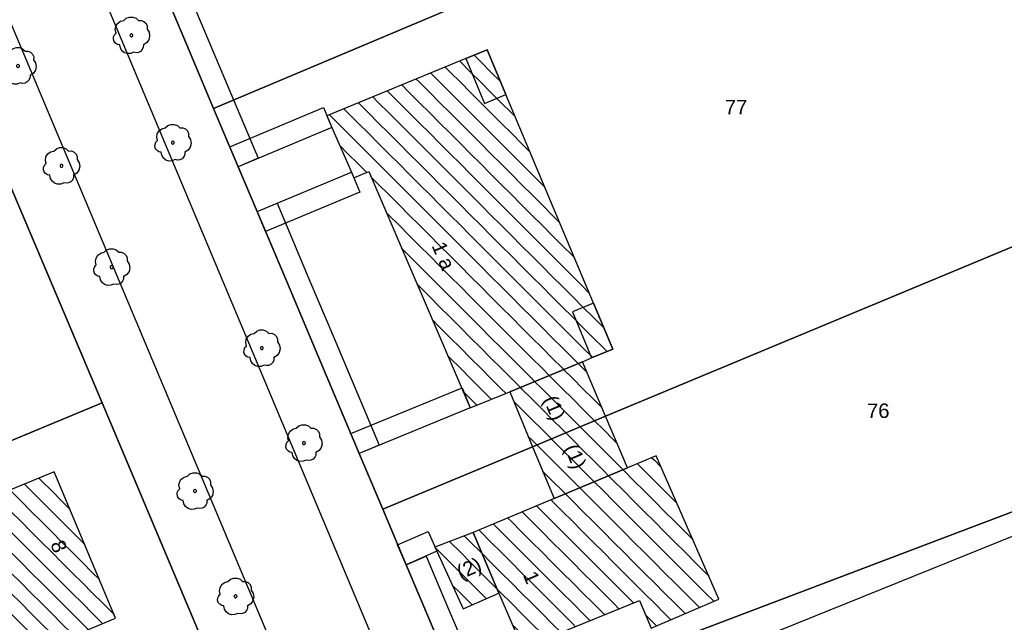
# Model space of a CAD drawing. Extents: x 32394465 to 32399599, y 5706239 to 5708675.
# Tile 24 of 40: x 32395004 to 32395072, y 5706782 to 5706823. Entities that reach past the tile are written whole.
import ezdxf
from ezdxf.enums import TextEntityAlignment as Align

# ---------------------------------------------------------------- set-up
doc = ezdxf.new("R2010")
doc.units = 0
doc.linetypes.add('LT00000', pattern=[0])
for name, color, linetype, lineweight in [('Baumstandorte', 250, 'LT00000', 18), ('BauwerkeSiedlung_Umring', 250, 'LT00000', 18), ('BauwerkeVerkehr_Umring', 250, 'LT00000', 18), ('BesondereGebaeudelinie', 250, 'LT00000', 18), ('Flurstueck_Umring', 250, 'LT00000', 18), ('Flurstuecksnummer', 250, 'LT00000', 18), ('Gebaeude_Fuellung', 250, 'LT00000', 18), ('Gebaeude_Umring', 250, 'LT00000', 18), ('GebaeudeBauteil_Umring', 250, 'LT00000', 18), ('GebaeudeHausnummer', 250, 'LT00000', 18), ('GebaeudePseudonummer', 250, 'LT00000', 18), ('NutzungSiedlung_Umring', 250, 'LT00000', 18), ('NutzungVerkehr_Umring', 250, 'LT00000', 18)]:
    doc.layers.add(name, color=color, linetype=linetype, lineweight=lineweight)
doc.styles.add('TS100', font='arial.ttf', dxfattribs={"height": 0.2})
pattern_1 = [(-45, (0, 0), (0.707106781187, 0.707106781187), [1])]

# ---------------------------------------------------------------- blocks, each defined once
blk = doc.blocks.new('SYMB1123')
at = {"color": 250, "linetype": 'ByBlock', "lineweight": -3, "flags": 128}
for points in [[(-0.424, 0.059), (-0.446, 0.153), (-0.431, 0.248), (-0.381, 0.33), (-0.303, 0.387), (-0.21, 0.409)], [(-0.424, 0.059), (-0.446, 0.153), (-0.431, 0.248), (-0.381, 0.33), (-0.303, 0.387), (-0.21, 0.409)], [(-0.21, 0.409), (-0.141, 0.473), (-0.053, 0.506), (0.04, 0.506), (0.127, 0.473), (0.196, 0.409)], [(-0.21, 0.409), (-0.141, 0.473), (-0.053, 0.506), (0.04, 0.506), (0.127, 0.473), (0.196, 0.409)], [(0.196, 0.409), (0.275, 0.41), (0.348, 0.38), (0.404, 0.325), (0.434, 0.252), (0.433, 0.173)], [(0.196, 0.409), (0.275, 0.41), (0.348, 0.38), (0.404, 0.325), (0.434, 0.252), (0.433, 0.173)], [(-0.323, -0.263), (-0.385, -0.251), (-0.439, -0.218), (-0.478, -0.168), (-0.497, -0.108), (-0.494, -0.044), (-0.468, 0.014), (-0.424, 0.059)], [(-0.323, -0.263), (-0.385, -0.251), (-0.439, -0.218), (-0.478, -0.168), (-0.497, -0.108), (-0.494, -0.044), (-0.468, 0.014), (-0.424, 0.059)], [(0.433, 0.173), (0.488, 0.084), (0.505, -0.019), (0.481, -0.121), (0.42, -0.207), (0.332, -0.263)], [(0.433, 0.173), (0.488, 0.084), (0.505, -0.019), (0.481, -0.121), (0.42, -0.207), (0.332, -0.263)], [(0.061, -0.47), (-0.02, -0.505), (-0.109, -0.508), (-0.193, -0.481), (-0.262, -0.426), (-0.307, -0.35), (-0.323, -0.263)], [(0.061, -0.47), (-0.02, -0.505), (-0.109, -0.508), (-0.193, -0.481), (-0.262, -0.426), (-0.307, -0.35), (-0.323, -0.263)], [(0.332, -0.263), (0.329, -0.331), (0.302, -0.394), (0.256, -0.444), (0.195, -0.476), (0.128, -0.485), (0.061, -0.47)], [(0.332, -0.263), (0.329, -0.331), (0.302, -0.394), (0.256, -0.444), (0.195, -0.476), (0.128, -0.485), (0.061, -0.47)]]:
    blk.add_lwpolyline(points, dxfattribs=at)
at = {"color": 250, "linetype": 'ByBlock', "lineweight": 18, "flags": 128}
for points in [[(-0.424, 0.059), (-0.446, 0.153), (-0.431, 0.248), (-0.381, 0.33), (-0.303, 0.387), (-0.21, 0.409)], [(-0.21, 0.409), (-0.141, 0.473), (-0.053, 0.506), (0.04, 0.506), (0.127, 0.473), (0.196, 0.409)], [(0.196, 0.409), (0.275, 0.41), (0.348, 0.38), (0.404, 0.325), (0.434, 0.252), (0.433, 0.173)], [(-0.323, -0.263), (-0.385, -0.251), (-0.439, -0.218), (-0.478, -0.168), (-0.497, -0.108), (-0.494, -0.044), (-0.468, 0.014), (-0.424, 0.059)], [(0.433, 0.173), (0.488, 0.084), (0.505, -0.019), (0.481, -0.121), (0.42, -0.207), (0.332, -0.263)], [(0.061, -0.47), (-0.02, -0.505), (-0.109, -0.508), (-0.193, -0.481), (-0.262, -0.426), (-0.307, -0.35), (-0.323, -0.263)], [(0.332, -0.263), (0.329, -0.331), (0.302, -0.394), (0.256, -0.444), (0.195, -0.476), (0.128, -0.485), (0.061, -0.47)]]:
    blk.add_lwpolyline(points, dxfattribs=at)
at = {"color": 250, "linetype": 'ByBlock', "lineweight": -3, "flags": 128}
blk.add_lwpolyline([(0.04, 0), (0.038, 0.014), (0.031, 0.026), (0.02, 0.035), (0.007, 0.039), (-0.007, 0.039), (-0.02, 0.035), (-0.031, 0.026), (-0.038, 0.014), (-0.04, 0), (-0.038, -0.014), (-0.031, -0.026), (-0.02, -0.035), (-0.007, -0.039), (0.007, -0.039), (0.02, -0.035), (0.031, -0.026), (0.038, -0.014), (0.04, 0)], close=True, dxfattribs=at)
blk.add_lwpolyline([(0.04, 0), (0.038, 0.014), (0.031, 0.026), (0.02, 0.035), (0.007, 0.039), (-0.007, 0.039), (-0.02, 0.035), (-0.031, 0.026), (-0.038, 0.014), (-0.04, 0), (-0.038, -0.014), (-0.031, -0.026), (-0.02, -0.035), (-0.007, -0.039), (0.007, -0.039), (0.02, -0.035), (0.031, -0.026), (0.038, -0.014), (0.04, 0)], close=True, dxfattribs=at)
at = {"color": 250, "linetype": 'ByBlock', "lineweight": 18, "flags": 128}
blk.add_lwpolyline([(0.04, 0), (0.038, 0.014), (0.031, 0.026), (0.02, 0.035), (0.007, 0.039), (-0.007, 0.039), (-0.02, 0.035), (-0.031, 0.026), (-0.038, 0.014), (-0.04, 0), (-0.038, -0.014), (-0.031, -0.026), (-0.02, -0.035), (-0.007, -0.039), (0.007, -0.039), (0.02, -0.035), (0.031, -0.026), (0.038, -0.014), (0.04, 0)], close=True, dxfattribs=at)

msp = doc.modelspace()

# ---------------------------------------------------------------- hatches: boundary and pattern name
at = {"layer": 'Gebaeude_Fuellung', "linetype": 'Continuous', "lineweight": 25}
h = msp.add_hatch(dxfattribs=at)
h.set_pattern_fill('LT_0', color=255, angle=-45, style=0, pattern_type=2)
h.set_pattern_definition(pattern_1)
h.paths.add_polyline_path([(32395043.487, 5706800.042), (32395042.854, 5706799.782), (32395037.816, 5706797.707), (32395035.089, 5706796.586), (32395028.07, 5706812.937), (32395027.033, 5706812.509), (32395026.863, 5706812.896), (32395025.498, 5706815.998), (32395025.148, 5706816.792), (32395034.791, 5706820.757), (32395036.259, 5706821.365), (32395037.554, 5706818.278), (32395043.615, 5706803.835), (32395044.953, 5706800.645)])
h = msp.add_hatch(dxfattribs=at)
h.set_pattern_fill('LT_0', color=255, angle=-45, style=0, pattern_type=2)
h.set_pattern_definition(pattern_1)
h.paths.add_polyline_path([(32395039.399, 5706793.898), (32395037.816, 5706797.707), (32395042.854, 5706799.782), (32395044.457, 5706796.005)])
h = msp.add_hatch(dxfattribs=at)
h.set_pattern_fill('LT_0', color=255, angle=-45, style=0, pattern_type=2)
h.set_pattern_definition(pattern_1)
h.paths.add_polyline_path([(32395040.896, 5706790.304), (32395039.399, 5706793.898), (32395044.457, 5706796.005), (32395045.969, 5706792.429)])
h = msp.add_hatch(dxfattribs=at)
h.set_pattern_fill('LT_0', color=255, angle=-45, style=0, pattern_type=2)
h.set_pattern_definition(pattern_1)
h.paths.add_polyline_path([(32395047.621, 5706781.34), (32395046.805, 5706783.244), (32395038.706, 5706779.955), (32395037.057, 5706783.77), (32395035.296, 5706787.954), (32395040.896, 5706790.304), (32395045.969, 5706792.429), (32395047.958, 5706793.263), (32395052.302, 5706783.355)])
h = msp.add_hatch(dxfattribs=at)
h.set_pattern_fill('LT_0', color=255, angle=-45, style=0, pattern_type=2)
h.set_pattern_definition(pattern_1)
h.paths.add_polyline_path([(32394998.624, 5706777.044), (32394996.273, 5706782.657), (32394994.695, 5706782.001), (32394993.05, 5706785.992), (32394992.814, 5706786.574), (32394993.694, 5706786.938), (32395002.594, 5706790.631), (32395006.286, 5706792.165), (32395010.532, 5706782.035)])
h = msp.add_hatch(dxfattribs=at)
h.set_pattern_fill('LT_0', color=255, angle=-45, style=0, pattern_type=2)
h.set_pattern_definition(pattern_1)
h.paths.add_polyline_path([(32395034.586, 5706782.677), (32395032.774, 5706786.661), (32395032.634, 5706786.956), (32395035.296, 5706787.954), (32395037.057, 5706783.77)])

# ---------------------------------------------------------------- linework, layer by layer
at = {"layer": 'BauwerkeSiedlung_Umring', "color": 255, "lineweight": 25, "flags": 128}
for points in [[(32395019.026, 5706813.273), (32395017.321, 5706817.314), (32395015.634, 5706821.313), (32395011.283, 5706831.624), (32395018.502, 5706834.635), (32395019.0794, 5706833.2506), (32395013.2506, 5706830.8194), (32395017.016, 5706821.8961), (32395018.703, 5706817.8971), (32395020.408, 5706813.8561), (32395019.026, 5706813.273)], [(32395025.498, 5706815.998), (32395019.026, 5706813.273), (32395018.4439, 5706814.6555), (32395024.9159, 5706817.3805), (32395025.498, 5706815.998)], [(32395020.336, 5706810.168), (32395026.863, 5706812.896), (32395027.4414, 5706811.512), (32395020.9144, 5706808.784), (32395020.336, 5706810.168)], [(32395027.397, 5706793.431), (32395024.19, 5706801.032), (32395022.608, 5706804.782), (32395020.336, 5706810.168), (32395021.7181, 5706810.751), (32395023.9901, 5706805.365), (32395025.572, 5706801.6151), (32395028.779, 5706794.0141), (32395027.397, 5706793.431)], [(32395035.089, 5706796.586), (32395027.397, 5706793.431), (32395026.8278, 5706794.8188), (32395034.5198, 5706797.9738), (32395035.089, 5706796.586)], [(32395032.774, 5706786.661), (32395030.644, 5706785.734), (32395030.0454, 5706787.1094), (32395032.1754, 5706788.0364), (32395032.774, 5706786.661)], [(32395040.49, 5706762.512), (32395035.108, 5706775.194), (32395032.742, 5706780.773), (32395032.122, 5706782.232), (32395030.644, 5706785.734), (32395032.026, 5706786.3172), (32395033.5032, 5706782.817), (32395034.1227, 5706781.3591), (32395036.4889, 5706775.7798), (32395041.8708, 5706763.098), (32395040.49, 5706762.512)]]:
    msp.add_lwpolyline(points, close=True, dxfattribs=at)
at = {"layer": 'BauwerkeVerkehr_Umring', "color": 255, "lineweight": 25, "flags": 128}
for points in [[(32395051.337, 5706741.361), (32395049.83, 5706745.731), (32395048.883, 5706745.582), (32395047.462, 5706745.539), (32395045.529, 5706745.843), (32395044.658, 5706746.223), (32395044.287, 5706746.406), (32395043.922, 5706746.627), (32395043.566, 5706746.887), (32395043.221, 5706747.181), (32395042.865, 5706747.536), (32395042.525, 5706747.929), (32395042.199, 5706748.362), (32395041.883, 5706748.841), (32395041.581, 5706749.36), (32395041.282, 5706749.936), (32395040.98, 5706750.58), (32395040.644, 5706751.354), (32394952.795, 5706960.53), (32394952.396, 5706961.502), (32394952.26, 5706961.866), (32394952.146, 5706962.201), (32394952.046, 5706962.53), (32394951.966, 5706962.843), (32394951.903, 5706963.146), (32394951.858, 5706963.44), (32394951.83, 5706963.721), (32394951.815, 5706964.01), (32394951.815, 5706964.306), (32394951.828, 5706964.609), (32394951.856, 5706964.918), (32394951.896, 5706965.232), (32394951.952, 5706965.553), (32394952.02, 5706965.879), (32394952.175, 5706966.468), (32394952.306, 5706966.883), (32394952.451, 5706967.284), (32394952.609, 5706967.668), (32394952.781, 5706968.036), (32394952.964, 5706968.388), (32394953.16, 5706968.721), (32394953.368, 5706969.038), (32394953.587, 5706969.335), (32394953.763, 5706969.551), (32394953.955, 5706969.767), (32394954.164, 5706969.988), (32394954.393, 5706970.215), (32394954.902, 5706970.68), (32394955.702, 5706971.365), (32394976.208, 5706988.844)], [(32394845.142, 5706766.272), (32394845.648, 5706766.683), (32394846.032, 5706766.97), (32394846.283, 5706767.139), (32394846.535, 5706767.293), (32394846.788, 5706767.432), (32394847.039, 5706767.555), (32394992.886, 5706834.739), (32394993.107, 5706834.834), (32394993.335, 5706834.918), (32394993.567, 5706834.992), (32394993.804, 5706835.054), (32394994.046, 5706835.106), (32394994.289, 5706835.146), (32394994.536, 5706835.174), (32394994.782, 5706835.191), (32394995.029, 5706835.196), (32394995.277, 5706835.189), (32394995.522, 5706835.171), (32394995.767, 5706835.141), (32394996.008, 5706835.1), (32394996.246, 5706835.047), (32394996.48, 5706834.983), (32394996.71, 5706834.908), (32394996.93, 5706834.824), (32394997.147, 5706834.729), (32394997.359, 5706834.624), (32394997.565, 5706834.509), (32394997.765, 5706834.385), (32394997.959, 5706834.251), (32394998.144, 5706834.109), (32394998.32, 5706833.96), (32394998.486, 5706833.803), (32394998.643, 5706833.64), (32394998.789, 5706833.471), (32394998.923, 5706833.297), (32394999.047, 5706833.117), (32394999.158, 5706832.934), (32394999.258, 5706832.747), (32394999.344, 5706832.556), (32395032.963, 5706752.608), (32395033.25, 5706751.898), (32395033.51, 5706751.207), (32395033.739, 5706750.531), (32395033.943, 5706749.87), (32395034.12, 5706749.219), (32395034.27, 5706748.58), (32395034.394, 5706747.95), (32395034.493, 5706747.33), (32395034.554, 5706746.826), (32395034.599, 5706746.323), (32395034.626, 5706745.825), (32395034.636, 5706745.329), (32395034.629, 5706744.839), (32395034.604, 5706744.354), (32395034.562, 5706743.874), (32395034.504, 5706743.4), (32395034.434, 5706742.968), (32395034.351, 5706742.543), (32395034.253, 5706742.125), (32395034.141, 5706741.715), (32395034.014, 5706741.315), (32395033.875, 5706740.925), (32395033.723, 5706740.544), (32395033.557, 5706740.173), (32395033.087, 5706739.408), (32395032.729, 5706738.748), (32395032.434, 5706738.236), (32395032.137, 5706737.754), (32395031.836, 5706737.299), (32395031.531, 5706736.868), (32395031.221, 5706736.459), (32395030.904, 5706736.073), (32395030.581, 5706735.708), (32395030.249, 5706735.366), (32395029.959, 5706735.087), (32395029.652, 5706734.812), (32395029.328, 5706734.542), (32395028.988, 5706734.275), (32395028.632, 5706734.012), (32395028.258, 5706733.752), (32395027.866, 5706733.495), (32395027.455, 5706733.239), (32395027.035, 5706732.993), (32395026.623, 5706732.764), (32395026.216, 5706732.553), (32395025.809, 5706732.358), (32395025.402, 5706732.176), (32395024.992, 5706732.008), (32395024.577, 5706731.853), (32395024.157, 5706731.709), (32395010.516, 5706727.133), (32394997.887, 5706722.942), (32394988.862, 5706719.99), (32394987.085, 5706719.409), (32394972.112, 5706714.424), (32394973.01, 5706711.254)], [(32395040.49, 5706762.512), (32395041.357, 5706763.039), (32395041.68, 5706763.249), (32395041.968, 5706763.45), (32395042.24, 5706763.655), (32395042.488, 5706763.859), (32395042.718, 5706764.064), (32395042.928, 5706764.274), (32395043.168, 5706764.54), (32395043.422, 5706764.853), (32395044.16, 5706765.853), (32395044.391, 5706766.154), (32395046.373, 5706768.621), (32395048.215, 5706771.047), (32395054.112, 5706780.222), (32395085.696, 5706792.985), (32395090.412, 5706781.359), (32395092.872, 5706782.357), (32395099.587, 5706767.097)]]:
    msp.add_lwpolyline(points, dxfattribs=at)
at = {"layer": 'BesondereGebaeudelinie', "color": 255, "lineweight": 25, "flags": 128}
for points in [[(32395034.791, 5706820.757), (32395036.259, 5706821.365), (32395037.554, 5706818.278)], [(32395034.791, 5706820.757), (32395036.259, 5706821.365), (32395037.554, 5706818.278)], [(32395043.615, 5706803.835), (32395044.953, 5706800.645), (32395043.487, 5706800.042)], [(32395043.615, 5706803.835), (32395044.953, 5706800.645), (32395043.487, 5706800.042)]]:
    msp.add_lwpolyline(points, dxfattribs=at)
at = {"layer": 'Flurstueck_Umring', "color": 8, "lineweight": 25, "flags": 128}
for points in [[(32394933.338, 5706944.713), (32394933.872, 5706945.091), (32394934.45, 5706945.397), (32394935.064, 5706945.624), (32394935.702, 5706945.769), (32394936.353, 5706945.829), (32394937.007, 5706945.804), (32394937.652, 5706945.693), (32394938.278, 5706945.501), (32394938.872, 5706945.227), (32394939.425, 5706944.878), (32394939.929, 5706944.46), (32394940.372, 5706943.979), (32394945.101, 5706938.144), (32394949.688, 5706931.64), (32394954.037, 5706924.865), (32394955.038, 5706923.098), (32394956.324, 5706920.828), (32394958.015, 5706917.844), (32394958.308, 5706917.26), (32394961.556, 5706910.778), (32394964.558, 5706903.708), (32394965.694, 5706901.032), (32394970.361, 5706890.039), (32394971.501, 5706887.354), (32394971.75, 5706886.766), (32394973.536, 5706882.518), (32394977.054, 5706874.153), (32394982.965, 5706860.1), (32394988.242, 5706847.535), (32394995.185, 5706831.078), (32395002.989, 5706812.587), (32395009.598, 5706796.924), (32395016.225, 5706781.224), (32395021.718, 5706768.213), (32395022.833, 5706765.571), (32395026.15, 5706757.905), (32395031.605, 5706745.299), (32395032.055, 5706743.721), (32395036.455, 5706733.407), (32395050.289, 5706739.425), (32395050.254, 5706739.508), (32395046.971, 5706747.243), (32395041.843, 5706759.325), (32395040.49, 5706762.512), (32395035.108, 5706775.194), (32395032.742, 5706780.773), (32395032.122, 5706782.232), (32395030.644, 5706785.734), (32395029.023, 5706789.577), (32395027.397, 5706793.431), (32395024.19, 5706801.032), (32395022.608, 5706804.782), (32395020.336, 5706810.168), (32395019.026, 5706813.273), (32395017.321, 5706817.314), (32395015.634, 5706821.313), (32395011.283, 5706831.624), (32395009.508, 5706835.832), (32395007.076, 5706841.596), (32395006.651, 5706842.603), (32395005.088, 5706846.308), (32394998.523, 5706861.869), (32394988.809, 5706884.935), (32394985.253, 5706893.376), (32394983.613, 5706897.271), (32394981.037, 5706903.387), (32394979.205, 5706907.738), (32394975.904, 5706915.575), (32394967.351, 5706935.887), (32394964.462, 5706942.746), (32394957.091, 5706960.248), (32394956.885, 5706960.839), (32394956.754, 5706961.45), (32394956.701, 5706962.073), (32394956.726, 5706962.698), (32394956.828, 5706963.315), (32394957.007, 5706963.914), (32394957.259, 5706964.486), (32394957.581, 5706965.023), (32394957.967, 5706965.514), (32394958.412, 5706965.954), (32394933.338, 5706944.713)], [(32395011.283, 5706831.624), (32395015.634, 5706821.313), (32395017.321, 5706817.314), (32395064.538, 5706837.224), (32395067.161, 5706838.33), (32395064.857, 5706843.198), (32395060.601, 5706852.191), (32395034.491, 5706841.303), (32395031.303, 5706839.973), (32395018.502, 5706834.635), (32395011.283, 5706831.624)], [(32395017.321, 5706817.314), (32395019.026, 5706813.273), (32395020.336, 5706810.168), (32395022.608, 5706804.782), (32395024.19, 5706801.032), (32395027.397, 5706793.431), (32395029.023, 5706789.577), (32395039.399, 5706793.898), (32395044.457, 5706796.005), (32395080.155, 5706810.872), (32395073.361, 5706825.229), (32395067.332, 5706837.969), (32395067.161, 5706838.33), (32395064.538, 5706837.224), (32395017.321, 5706817.314)], [(32394972.713, 5706799.904), (32394979.784, 5706784.618), (32394988.594, 5706788.254), (32394991.608, 5706789.498), (32394992.488, 5706789.861), (32395001.366, 5706793.526), (32395009.598, 5706796.924), (32395002.989, 5706812.587), (32394998.227, 5706810.592), (32394993.188, 5706808.481), (32394989.814, 5706807.068), (32394983.205, 5706804.299), (32394973.197, 5706800.107), (32394972.713, 5706799.904)], [(32395029.023, 5706789.577), (32395030.644, 5706785.734), (32395032.122, 5706782.232), (32395032.742, 5706780.773), (32395035.108, 5706775.194), (32395050.276, 5706780.933), (32395068.955, 5706788.001), (32395087.633, 5706795.07), (32395087.112, 5706796.172), (32395083.608, 5706803.575), (32395080.155, 5706810.872), (32395044.457, 5706796.005), (32395039.399, 5706793.898), (32395029.023, 5706789.577)], [(32394986.955, 5706769.116), (32395016.225, 5706781.224), (32395009.598, 5706796.924), (32395001.366, 5706793.526), (32394992.488, 5706789.861), (32394991.608, 5706789.498), (32394988.594, 5706788.254), (32394979.784, 5706784.618), (32394986.955, 5706769.116)], [(32395091.568, 5706759.848), (32395091.394, 5706760.306), (32395096.587, 5706762.368), (32395099.262, 5706766.102), (32395099.587, 5706767.097), (32395100.112, 5706768.703), (32395092.897, 5706783.948), (32395087.633, 5706795.07), (32395068.955, 5706788.001), (32395050.276, 5706780.933), (32395035.108, 5706775.194), (32395040.49, 5706762.512), (32395041.843, 5706759.325), (32395046.971, 5706747.243), (32395049.454, 5706748.245), (32395050.695, 5706748.745), (32395052.219, 5706745.047), (32395052.63, 5706745.203), (32395071.475, 5706752.342), (32395071.418, 5706752.491), (32395088.482, 5706759.134), (32395088.67, 5706758.639), (32395091.568, 5706759.848)]]:
    msp.add_lwpolyline(points, close=True, dxfattribs=at)
at = {"layer": 'Gebaeude_Umring', "color": 255, "lineweight": 25, "flags": 128}
for points in [[(32395026.863, 5706812.896), (32395027.033, 5706812.509), (32395028.07, 5706812.937), (32395035.089, 5706796.586), (32395037.816, 5706797.707), (32395042.854, 5706799.782), (32395043.487, 5706800.042), (32395044.953, 5706800.645), (32395043.615, 5706803.835), (32395037.554, 5706818.278), (32395036.259, 5706821.365), (32395034.791, 5706820.757), (32395025.148, 5706816.792), (32395025.498, 5706815.998), (32395026.863, 5706812.896)], [(32395037.816, 5706797.707), (32395039.399, 5706793.898), (32395044.457, 5706796.005), (32395042.854, 5706799.782), (32395037.816, 5706797.707)], [(32395044.457, 5706796.005), (32395039.399, 5706793.898), (32395040.896, 5706790.304), (32395045.969, 5706792.429), (32395044.457, 5706796.005)], [(32395035.296, 5706787.954), (32395037.057, 5706783.77), (32395038.706, 5706779.955), (32395046.805, 5706783.244), (32395047.621, 5706781.34), (32395052.302, 5706783.355), (32395047.958, 5706793.263), (32395045.969, 5706792.429), (32395040.896, 5706790.304), (32395035.296, 5706787.954)], [(32394992.814, 5706786.574), (32394993.05, 5706785.992), (32394994.695, 5706782.001), (32394996.273, 5706782.657), (32394998.624, 5706777.044), (32395010.532, 5706782.035), (32395006.286, 5706792.165), (32395002.594, 5706790.631), (32394993.694, 5706786.938), (32394992.814, 5706786.574)], [(32395032.774, 5706786.661), (32395034.586, 5706782.677), (32395037.057, 5706783.77), (32395035.296, 5706787.954), (32395032.634, 5706786.956), (32395032.774, 5706786.661)]]:
    msp.add_lwpolyline(points, close=True, dxfattribs=at)
at = {"layer": 'GebaeudeBauteil_Umring', "color": 255, "lineweight": 25, "flags": 128}
for points in [[(32395034.791, 5706820.757), (32395036.077, 5706817.662), (32395037.554, 5706818.278), (32395036.259, 5706821.365), (32395034.791, 5706820.757)], [(32395043.487, 5706800.042), (32395044.953, 5706800.645), (32395043.615, 5706803.835), (32395042.157, 5706803.224), (32395043.487, 5706800.042)]]:
    msp.add_lwpolyline(points, close=True, dxfattribs=at)
at = {"layer": 'NutzungSiedlung_Umring', "color": 255, "lineweight": 25, "flags": 128}
for points in [[(32395046.439, 5706882.115), (32395040.869, 5706893.886), (32395035.724, 5706904.759), (32395034.89, 5706906.52), (32395039.335, 5706908.621), (32395050.98, 5706914.126), (32395076.631, 5706926.253), (32395068.934, 5706942.511), (32395065.546, 5706949.665), (32395063.825, 5706953.301), (32395061.546, 5706952.237), (32395060.345, 5706951.676), (32395059.711, 5706951.38), (32395059.187, 5706951.135), (32395047.851, 5706945.844), (32395022.896, 5706934.197), (32395021.991, 5706933.774), (32395025.38, 5706926.615), (32395027.133, 5706922.91), (32395026.216, 5706922.522), (32394994.488, 5706909.084), (32394988.454, 5706906.528), (32394985.223, 5706905.16), (32394981.037, 5706903.387), (32394983.613, 5706897.271), (32394985.253, 5706893.376), (32394988.809, 5706884.935), (32394998.523, 5706861.869), (32395005.088, 5706846.308), (32395006.651, 5706842.603), (32395007.076, 5706841.596), (32395009.508, 5706835.832), (32395011.283, 5706831.624), (32395015.634, 5706821.313), (32395017.321, 5706817.314), (32395019.026, 5706813.273), (32395020.336, 5706810.168), (32395022.608, 5706804.782), (32395024.19, 5706801.032), (32395027.397, 5706793.431), (32395029.023, 5706789.577), (32395030.644, 5706785.734), (32395032.122, 5706782.232), (32395032.742, 5706780.773), (32395035.108, 5706775.194), (32395050.276, 5706780.933), (32395068.955, 5706788.001), (32395087.633, 5706795.07), (32395087.112, 5706796.172), (32395083.608, 5706803.575), (32395080.155, 5706810.872), (32395073.361, 5706825.229), (32395086.969, 5706831.683), (32395093.881, 5706834.961), (32395115.093, 5706845.02), (32395109.074, 5706857.731), (32395104.686, 5706855.654), (32395092.016, 5706849.655), (32395090.242, 5706848.815), (32395088.237, 5706847.866), (32395084.56, 5706846.125), (32395067.332, 5706837.969), (32395067.161, 5706838.33), (32395064.857, 5706843.198), (32395060.601, 5706852.191), (32395059.69, 5706854.116), (32395101.418, 5706873.901), (32395094.577, 5706888.35), (32395088.595, 5706900.985), (32395069.462, 5706891.959), (32395064.381, 5706889.562), (32395046.833, 5706881.284), (32395046.439, 5706882.115)], [(32395021.718, 5706768.213), (32395016.225, 5706781.224), (32395009.598, 5706796.924), (32395002.989, 5706812.587), (32394995.185, 5706831.078), (32394975.654, 5706822.055), (32394964.788, 5706817.035), (32394949.309, 5706809.883), (32394946.334, 5706808.509), (32394930.276, 5706801.091), (32394913.827, 5706793.496), (32394897.377, 5706785.902), (32394885.579, 5706780.456), (32394882.85, 5706779.196), (32394860.2, 5706768.737), (32394849.75, 5706761.531), (32394865.871, 5706745.017), (32394877.061, 5706733.556), (32394884.663, 5706725.772), (32394892.268, 5706717.98), (32394910.033, 5706735.193), (32394914.342, 5706739.368), (32394917.434, 5706742.364), (32394920.107, 5706736.562), (32394921.008, 5706736.985), (32394937.147, 5706744.57), (32394952.979, 5706752.011), (32394969.771, 5706715.709), (32394988.153, 5706721.547), (32394980.422, 5706738.273), (32394977.683, 5706744.199), (32394970.307, 5706760.156), (32394972.153, 5706761.023), (32394983.746, 5706766.471), (32394983.94, 5706766.061), (32394990.558, 5706752.083), (32394994.257, 5706753.629), (32395018.283, 5706763.67), (32395022.833, 5706765.571), (32395021.718, 5706768.213)], [(32395091.568, 5706759.848), (32395091.394, 5706760.306), (32395096.587, 5706762.368), (32395099.262, 5706766.102), (32395099.587, 5706767.097), (32395100.112, 5706768.703), (32395092.897, 5706783.948), (32395087.633, 5706795.07), (32395068.955, 5706788.001), (32395050.276, 5706780.933), (32395035.108, 5706775.194), (32395040.49, 5706762.512), (32395041.843, 5706759.325), (32395046.971, 5706747.243), (32395049.454, 5706748.245), (32395050.695, 5706748.745), (32395052.219, 5706745.047), (32395052.63, 5706745.203), (32395071.475, 5706752.342), (32395071.418, 5706752.491), (32395088.482, 5706759.134), (32395088.67, 5706758.639), (32395091.568, 5706759.848)]]:
    msp.add_lwpolyline(points, close=True, dxfattribs=at)
at = {"layer": 'NutzungVerkehr_Umring', "color": 255, "lineweight": 25, "flags": 128}
msp.add_lwpolyline([(32394933.338, 5706944.713), (32394933.872, 5706945.091), (32394934.45, 5706945.397), (32394935.064, 5706945.624), (32394935.702, 5706945.769), (32394936.353, 5706945.829), (32394937.007, 5706945.804), (32394937.652, 5706945.693), (32394938.278, 5706945.501), (32394938.872, 5706945.227), (32394939.425, 5706944.878), (32394939.929, 5706944.46), (32394940.372, 5706943.979), (32394945.101, 5706938.144), (32394949.688, 5706931.64), (32394954.037, 5706924.865), (32394955.038, 5706923.098), (32394956.324, 5706920.828), (32394958.015, 5706917.844), (32394958.308, 5706917.26), (32394961.556, 5706910.778), (32394964.558, 5706903.708), (32394965.694, 5706901.032), (32394970.361, 5706890.039), (32394971.501, 5706887.354), (32394971.75, 5706886.766), (32394973.536, 5706882.518), (32394977.054, 5706874.153), (32394982.965, 5706860.1), (32394988.242, 5706847.535), (32394995.185, 5706831.078), (32395002.989, 5706812.587), (32395009.598, 5706796.924), (32395016.225, 5706781.224), (32395021.718, 5706768.213), (32395022.833, 5706765.571), (32395026.15, 5706757.905), (32395031.605, 5706745.299), (32395032.055, 5706743.721), (32395036.455, 5706733.407), (32395050.289, 5706739.425), (32395050.254, 5706739.508), (32395046.971, 5706747.243), (32395041.843, 5706759.325), (32395040.49, 5706762.512), (32395035.108, 5706775.194), (32395032.742, 5706780.773), (32395032.122, 5706782.232), (32395030.644, 5706785.734), (32395029.023, 5706789.577), (32395027.397, 5706793.431), (32395024.19, 5706801.032), (32395022.608, 5706804.782), (32395020.336, 5706810.168), (32395019.026, 5706813.273), (32395017.321, 5706817.314), (32395015.634, 5706821.313), (32395011.283, 5706831.624), (32395009.508, 5706835.832), (32395007.076, 5706841.596), (32395006.651, 5706842.603), (32395005.088, 5706846.308), (32394998.523, 5706861.869), (32394988.809, 5706884.935), (32394985.253, 5706893.376), (32394983.613, 5706897.271), (32394981.037, 5706903.387), (32394979.205, 5706907.738), (32394975.904, 5706915.575), (32394967.351, 5706935.887), (32394964.462, 5706942.746), (32394957.091, 5706960.248), (32394956.885, 5706960.839), (32394956.754, 5706961.45), (32394956.701, 5706962.073), (32394956.726, 5706962.698), (32394956.828, 5706963.315), (32394957.007, 5706963.914), (32394957.259, 5706964.486), (32394957.581, 5706965.023), (32394957.967, 5706965.514), (32394958.412, 5706965.954), (32394933.338, 5706944.713)], close=True, dxfattribs=at)

# ---------------------------------------------------------------- block references
at = {"layer": 'Baumstandorte', "color": 255, "xscale": 2.5, "yscale": 2.5, "zscale": 2.5}
for p in [(32395011.63, 5706822.37), (32395003.78, 5706820.25), (32395014.5, 5706814.94), (32395006.79, 5706813.34), (32395010.26, 5706806.33), (32395020.66, 5706800.72), (32395023.57, 5706794.15), (32395016.03, 5706790.83), (32395018.84, 5706783.54)]:
    msp.add_blockref('SYMB1123', p, dxfattribs=at)

# ---------------------------------------------------------------- texts
at = {"layer": 'Flurstuecksnummer', "color": 8, "lineweight": 25, "style": 'TS100', "width": 1.001073}
for s, p, p2 in [('77', (32395052.7072, 5706816.902), (32395054.2628, 5706816.902)), ('76', (32395062.5522, 5706795.888), (32395064.1078, 5706795.888))]:
    msp.add_text(s, height=1, dxfattribs=at).set_placement(p, p2, align=Align.FIT)
at = {"layer": 'GebaeudeHausnummer', "color": 255, "lineweight": 25, "style": 'TS100'}
for s, rotation, width, p, p2 in [('1 a', 293.28141, 1.001249, (32395032.3924, 5706807.8186), (32395033.161, 5706806.0324)), ('8', 292.791932, 1.001073, (32395005.9972, 5706787.168), (32395006.2985, 5706786.4509)), ('1', 293.025498, 1.001073, (32395038.7187, 5706785.0192), (32395039.0229, 5706784.3034))]:
    msp.add_text(s, height=1, rotation=rotation, dxfattribs=dict(at, width=width)).set_placement(p, p2, align=Align.FIT)
at = {"layer": 'GebaeudePseudonummer', "color": 255, "lineweight": 25, "style": 'TS100', "width": 0.992431}
for s, rotation, p, p2 in [('(1)', 292.716882, (32395040.1269, 5706797.18), (32395040.7813, 5706795.617)), ('(1)', 292.716882, (32395041.5899, 5706793.818), (32395042.2443, 5706792.255)), ('(2)', 23.846057, (32395034.4226, 5706784.6877), (32395035.9724, 5706785.3727))]:
    msp.add_text(s, height=1, rotation=rotation, dxfattribs=at).set_placement(p, p2, align=Align.FIT)

doc.saveas('drawing.dxf')
